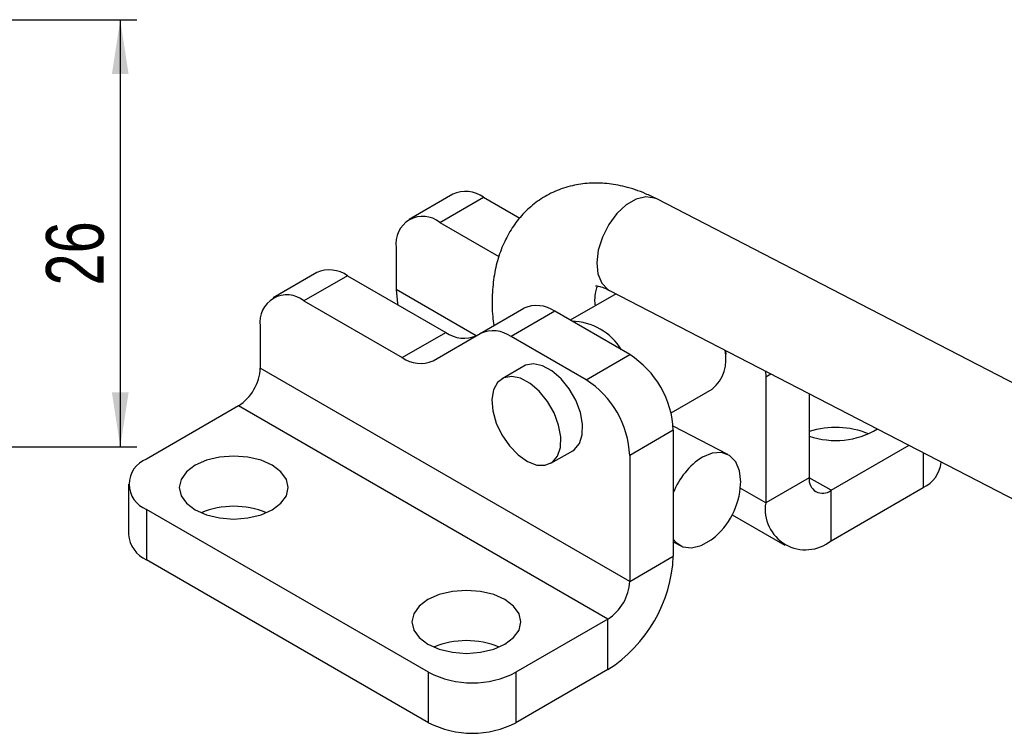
# Model space of a CAD drawing. Extents: x 28 to 416, y 116 to 277.
# Tile 16 of 20: x 239 to 299, y 203 to 246. Entities that reach past the tile are written whole.
import ezdxf

# ---------------------------------------------------------------- set-up
doc = ezdxf.new("R2010")
doc.units = 0
doc.layers.get('0').update_dxf_attribs({"linetype": 'CONTINUOUS'})
doc.styles.add('SLDTEXTSTYLE0', font='TXT', dxfattribs={"width": 0.75})
doc.dimstyles.new('SLDDIMSTYLE3', dxfattribs={"dimtxt": 3.5, "dimasz": 3.302, "dimexe": 0, "dimexo": 0.0625, "dimgap": 0.875, "dimtad": 1, "dimdec": 0, "dimrnd": 1e-09, "dimzin": 12, "dimtxsty": 'SLDTEXTSTYLE0', "dimsah": 1, "dimcen": 0.09, "dimazin": 3, "dimtfac": 1, "dimtdec": 0, "dimtofl": 0, "dimtmove": 0, "dimatfit": 3, "dimtolj": 1, "dimtzin": 12})

# ---------------------------------------------------------------- blocks, each defined once
blk = doc.blocks.new('_D_4')
at = {"color": 179, "linetype": 'CONTINUOUS'}
for p, q in [((213.055, 245.947), (245.837, 245.947)), ((244.837, 245.947), (244.837, 219.991)), ((148.1, 219.991), (245.837, 219.991))]:
    blk.add_line(p, q, dxfattribs=at)
for points in [[(244.837, 245.947), (244.329, 242.645), (245.345, 242.645)], [(244.837, 219.991), (245.345, 223.293), (244.329, 223.293)]]:
    blk.add_solid(points, dxfattribs=at)
at = {"color": 179, "linetype": 'CONTINUOUS', "insert": (240.326, 229.793, 0.1), "char_height": 3.5, "attachment_point": 1, "rotation": 90, "style": 'SLDTEXTSTYLE0'}
blk.add_mtext('26', dxfattribs=at)

msp = doc.modelspace()

# ---------------------------------------------------------------- linework, layer by layer
at = {"color": 7, "linetype": 'CONTINUOUS'}
for p, q in [((265.0416, 235.3452), (262.39, 233.8144)), ((264.2648, 233.6287), (266.9165, 235.1595)), ((266.9165, 235.1595), (269.1265, 233.8837)), ((322.7036, 211.6446), (277.4446, 235.0514)), ((264.2648, 233.6287), (267.8449, 231.562)), ((261.6132, 232.0975), (261.6132, 229.5458)), ((256.7773, 230.5743), (254.1257, 229.0435)), ((258.6522, 230.3886), (256.0005, 228.8579)), ((258.6522, 230.3886), (264.6249, 226.9407)), ((274.9761, 229.2916), (272.1844, 227.68)), ((274.5735, 229.4998), (319.2636, 206.3873)), ((256.0005, 228.8579), (261.9732, 225.4099)), ((266.7144, 226.8794), (269.366, 228.4102)), ((271.241, 228.2246), (268.5894, 226.6939)), ((275.7995, 225.5931), (271.241, 228.2246)), ((253.3489, 227.3266), (253.3489, 224.7749)), ((261.9732, 225.4099), (264.6249, 226.9407)), ((263.8482, 225.2243), (266.7144, 226.8794)), ((273.1479, 224.0623), (268.5894, 226.6939)), ((281.6331, 225.3119), (281.6332, 225.6181)), ((273.1479, 224.0623), (275.7995, 225.5931)), ((275.7995, 211.8144), (253.3489, 224.7749)), ((269.3655, 224.898), (268.0397, 224.1326)), ((284.0464, 224.6007), (284.0638, 224.2404)), ((284.0638, 224.2404), (284.0638, 216.5853)), ((278.3136, 222.0531), (280.811, 223.4948)), ((286.7155, 223.2203), (286.7155, 218.1161)), ((252.0231, 222.4785), (246.4325, 219.2512)), ((274.4737, 209.518), (252.0231, 222.4785)), ((278.4512, 221.0003), (275.7995, 219.4695)), ((281.7688, 219.5282), (278.4428, 221.2484)), ((278.4512, 221.0003), (278.4512, 213.3452)), ((271.0082, 218.9905), (272.334, 219.7558)), ((288.0413, 217.3505), (292.7781, 220.0849)), ((275.7995, 219.4695), (275.7995, 211.8144)), ((294.7302, 219.0465), (294.7302, 219.0753)), ((286.7155, 218.1161), (284.0638, 216.5853)), ((245.3341, 217.7204), (245.3341, 214.6584)), ((288.0413, 214.2884), (293.6319, 217.5158)), ((288.0413, 214.2884), (288.0413, 217.3505)), ((263.5798, 206.2907), (246.4325, 216.1896)), ((246.4325, 216.1896), (246.4325, 213.1276)), ((282.0335, 215.8547), (285.229, 214.0099)), ((278.4512, 214.2077), (278.8977, 213.9767)), ((263.5798, 203.2286), (246.4325, 213.1276)), ((275.7995, 211.8144), (278.4512, 213.3452)), ((274.4737, 209.518), (268.8831, 206.2907)), ((274.4737, 206.456), (274.4737, 209.518)), ((274.4737, 206.456), (268.8831, 203.2286)), ((263.5798, 203.2286), (263.5798, 206.2907)), ((268.8831, 206.2907), (268.8831, 203.2286))]:
    msp.add_line(p, q, dxfattribs=at)
at = {"color": 8, "linetype": 'CONTINUOUS'}
for p, q in [((266.4732, 226.7402), (261.6132, 229.5458)), ((284.0638, 224.2404), (284.3848, 224.4257)), ((293.6319, 219.6434), (293.6319, 217.5158)), ((288.0413, 217.3505), (286.7155, 218.1158)), ((284.0638, 216.5853), (282.5225, 217.4751))]:
    msp.add_line(p, q, dxfattribs=at)
at = {"color": 8, "linetype": 'CONTINUOUS', "flags": 128}
msp.add_lwpolyline([(277.4446, 235.0514), (277.3145, 235.1088), (276.7841, 235.1819), (276.1962, 235.0395), (275.5944, 234.6921), (275.0234, 234.1655), (274.5254, 233.4987), (274.1376, 232.7412), (273.8885, 231.9492), (273.7967, 231.1814), (273.869, 230.4947), (274.1, 229.9401), (274.4726, 229.5587), (274.5735, 229.4998)], dxfattribs=at)
at = {"color": 7, "linetype": 'CONTINUOUS', "flags": 128}
for points in [[(261.6132, 229.5458), (261.6896, 228.6939), (261.7029, 228.6275)], [(281.6253, 225.8528), (281.6281, 225.8052), (281.6332, 225.6181)], [(272.334, 219.7558), (272.4282, 219.8176), (272.743, 220.1868), (272.9175, 220.7148), (272.9386, 221.3623), (272.8048, 222.0814), (272.5259, 222.8187), (272.1228, 223.5195), (271.6253, 224.1319), (271.0702, 224.6104), (270.4988, 224.9195), (269.9534, 225.0364), (269.4745, 224.9523), (269.3655, 224.898)], [(269.5898, 219.1006), (270.1535, 218.8856), (270.6704, 218.869), (271.1023, 219.0522), (271.4172, 219.4214), (271.5917, 219.9494), (271.6128, 220.5969), (271.4789, 221.316), (271.2001, 222.0533), (270.797, 222.7541), (270.2995, 223.3665), (269.7444, 223.845), (269.173, 224.1541), (268.6276, 224.271), (268.1487, 224.1869), (267.7718, 223.9081), (267.5249, 223.4553), (267.4262, 222.862), (267.483, 222.1723), (267.6913, 221.4373), (268.0355, 220.7115), (268.49, 220.0487), (269.0213, 219.4981), (269.5898, 219.1006)], [(282.5414, 217.7158), (282.5457, 217.8467), (282.4734, 218.5334), (282.2424, 219.088), (281.8698, 219.4693), (281.3833, 219.6492), (280.8189, 219.6142), (280.2184, 219.367)], [(249.3935, 216.1641), (250.0795, 215.8602), (250.8785, 215.6692), (251.7358, 215.604), (252.5931, 215.6692), (253.392, 215.8602), (254.0781, 216.1641), (254.6045, 216.5602), (254.9354, 217.0214), (255.0483, 217.5163), (254.9354, 218.0112), (254.6045, 218.4724), (254.0781, 218.8685), (253.392, 219.1724), (252.5931, 219.3634), (251.7358, 219.4285), (250.8785, 219.3634), (250.0795, 219.1724), (249.3935, 218.8685), (248.8671, 218.4724), (248.5362, 218.0112), (248.4233, 217.5163), (248.5362, 217.0214), (248.8671, 216.5601), (249.3935, 216.1641)], [(278.4512, 214.3766), (278.5943, 214.2025), (279.0279, 213.9193), (279.5583, 213.8462), (280.1462, 213.9886), (280.748, 214.336), (280.8233, 214.3937)], [(263.5356, 208), (264.2217, 207.6961), (265.0206, 207.5051), (265.8779, 207.4399), (266.7353, 207.5051), (267.5342, 207.6961), (268.2202, 208), (268.7466, 208.3961), (269.0776, 208.8573), (269.1904, 209.3522), (269.0776, 209.8471), (268.7466, 210.3083), (268.2202, 210.7044), (267.5342, 211.0083), (266.7353, 211.1993), (265.8779, 211.2645), (265.0206, 211.1993), (264.2217, 211.0083), (263.5356, 210.7044), (263.0092, 210.3083), (262.6783, 209.8471), (262.5654, 209.3522), (262.6783, 208.8573), (263.0092, 208.3961), (263.5356, 208)]]:
    msp.add_lwpolyline(points, dxfattribs=at)
at = {"color": 7, "linetype": 'CONTINUOUS'}
for centre, radius, start, end in [((265.818, 233.6262), 1.8862, 54.382228, 114.307248), ((263.2297, 232.3597), 1.6377, 50.796782, 189.213754), ((257.5537, 228.8553), 1.8862, 54.382228, 114.307248), ((254.9654, 227.5888), 1.6377, 50.796782, 189.213754), ((270.1426, 226.6914), 1.8861, 54.381903, 114.313832), ((272.2128, 224.024), 3.6031, 31.028435, 88.976941), ((265.7233, 228.4739), 1.8861, 234.38188, 294.313855), ((267.4909, 225.1606), 1.8861, 54.381903, 114.313832), ((279.2387, 225.3302), 2.4167, 310.586241, 12.874421), ((263.0717, 226.9431), 1.8861, 234.38188, 294.313855), ((272.6941, 220.7383), 5.763, 2.605443, 57.394547), ((250.4703, 224.9059), 2.8815, 302.605475, 357.394525), ((270.0425, 219.2075), 5.763, 2.605443, 57.394547), ((288.3226, 215.8948), 5.2768, 67.836642, 107.732174), ((288.3185, 225.3148), 4.9396, 251.06404, 300.938), ((247.0135, 217.7204), 1.6373, 110.783721, 249.216463), ((282.66, 215.5777), 4.5078, 122.794829, 159.014841), ((292.8535, 219.2337), 1.886, 294.374527, 354.305163), ((287.5237, 217.985), 0.8188, 170.785956, 309.203292), ((278.0162, 217.9508), 4.5313, 308.278638, 357.027643), ((251.7358, 211.1807), 5.1984, 67.555109, 112.444905), ((286.4886, 216.192), 2.4565, 170.785967, 309.203287), ((247.2109, 214.8455), 1.886, 185.694686, 245.625442), ((269.8156, 213.7382), 8.6445, 302.605478, 357.39452), ((272.921, 211.9454), 2.8815, 302.605475, 357.394525), ((265.8779, 203.0166), 5.1984, 67.555067, 112.444947), ((266.2315, 211.4083), 5.7638, 242.609675, 297.390346), ((266.2315, 208.3463), 5.7638, 242.609675, 297.390346)]:
    msp.add_arc(centre, radius, start, end, dxfattribs=at)
for points, knots in [([(277.4446, 235.0514), (277.2182, 235.1621), (276.5881, 235.4702), (275.5746, 235.8081), (274.4243, 236.0142), (273.3465, 236.0369), (272.28, 235.8855), (271.2516, 235.5465), (270.2976, 235.0174), (269.4735, 234.3374), (268.7852, 233.5286), (268.2336, 232.6059), (267.8196, 231.5761), (267.5442, 230.4434), (267.4251, 229.2133), (267.4255, 228.1747), (267.5193, 227.543), (267.5465, 227.3598)], [0, 0, 0, 0, 0.0457083, 0.1272009, 0.1978916, 0.26587, 0.3317298, 0.4027559, 0.4714661, 0.5388154, 0.6057198, 0.6733965, 0.7429719, 0.8152741, 0.8905501, 0.9682625, 1, 1, 1, 1]), ([(273.7013, 228.6145), (273.6955, 228.7141), (273.6769, 229.0323), (273.7323, 229.4327), (273.7883, 229.622), (273.8162, 229.7164)], [0, 0, 0, 0, 0.1862384, 0.5945898, 1, 1, 1, 1]), ([(273.7166, 229.7688), (273.7237, 229.7705), (273.7381, 229.7738), (273.9553, 229.7494), (274.2579, 229.6543), (274.4947, 229.5384), (274.5735, 229.4998)], [0, 0, 0, 0, 0.2735739, 0.5570015, 0.8525503, 1, 1, 1, 1])]:
    msp.add_open_spline(points, degree=3, knots=knots, dxfattribs=at)

# ---------------------------------------------------------------- dimensions: what is measured, and where the dimension line sits
at = {"color": 179, "linetype": 'CONTINUOUS'}
dim = msp.add_linear_dim(base=(244.8374, 219.9908), p1=(212.0548, 245.9465), p2=(147.0999, 219.9908), angle=90, dimstyle='SLDDIMSTYLE3', dxfattribs=at)
dim.commit()
dim.dimension.update_dxf_attribs({"geometry": '_D_4', "text_midpoint": (244.8374, 233.8006), "dimtype": 160})

doc.saveas('drawing.dxf')
